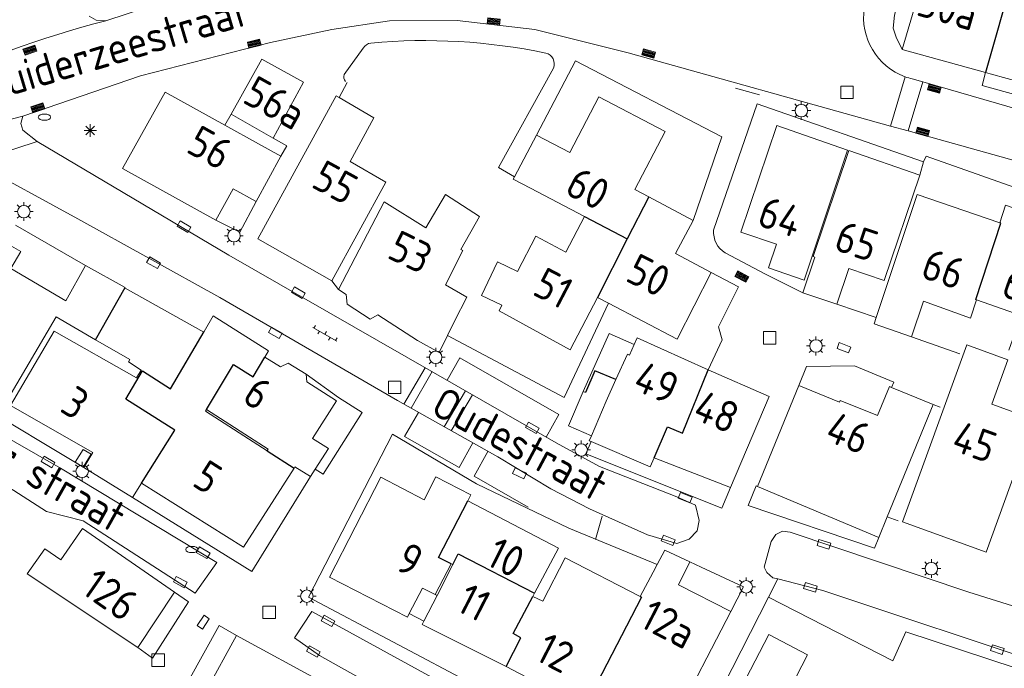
# Model space of a CAD drawing. Extents: x 168769 to 512904, y 516715 to 1559940.
# Tile 49 of 256: x 169014 to 169092, y 519516 to 519567. Entities that reach past the tile are written whole.
import ezdxf

# ---------------------------------------------------------------- set-up
doc = ezdxf.new("R2010")
doc.units = 0
doc.header["$MEASUREMENT"] = 0
doc.layers.get('0').update_dxf_attribs({"linetype": 'CONTINUOUS'})
for name, color, linetype, lineweight in [('B01_HOOFDGEBOUW', 10, 'CONTINUOUS', 0), ('B02_bijgebouw', 12, 'CONTINUOUS', 0), ('B07_scheidingsmuur', 14, 'CONTINUOUS', 25), ('Q04_wegmarkering', 7, 'CONTINUOUS', 0), ('Q21_LANTAARNPAAL', 7, 'CONTINUOUS', 18), ('Q23_kolk', 7, 'CONTINUOUS', 18), ('Q26_BOOM', 7, 'CONTINUOUS', 18), ('Q28_rioolput', 7, 'CONTINUOUS', 18), ('Q92_BRANDKRAAN', 7, 'CONTINUOUS', 0), ('Q96_STRAATKOLK', 7, 'CONTINUOUS', 0), ('S02_symb_open_verh', 7, 'CONTINUOUS', 13), ('V00_kant_verharding', 252, 'CONTINUOUS', 0), ('V04_Kant_op_inrit', 254, 'CONTINUOUS', 13), ('V11_VERKEERSDREMPEL', 7, 'CONTINUOUS', 0)]:
    doc.layers.add(name, color=color, linetype=linetype, lineweight=lineweight)
for name, color, linetype in [('B11_dakrand_hoofdgebouw', 20, 'CONTINUOUS'), ('Z02_Huisnummer', 253, 'CONTINUOUS'), ('Z06_STRAATNAAM', 7, 'CONTINUOUS')]:
    doc.layers.add(name, color=color, linetype=linetype)
doc.styles.add('ISOCP', font='isocp.shx', dxfattribs={"height": 1.8})

# ---------------------------------------------------------------- blocks, each defined once
blk = doc.blocks.new('Q21')
at = {"color": 0}
for points in [[(-1.5, 0), (-1, 0)], [(-1.06, 1.06), (-0.71, 0.71)], [(0, 1.5), (0, 1)], [(1.06, 1.06), (0.71, 0.71)], [(1.5, 0), (1, 0)], [(-1.06, -1.06), (-0.71, -0.71)], [(0, -1.5), (0, -1)], [(1.06, -1.06), (0.71, -0.71)]]:
    blk.add_lwpolyline(points, dxfattribs=at)
blk.add_circle((0, 0), 1, dxfattribs=at)
blk = doc.blocks.new('Q26')
at = {"color": 0}
for p, q in [((-1, 0), (1, 0)), ((-0.7, 0.7), (0.7, -0.7)), ((0.7, 0.7), (-0.7, -0.7)), ((0, 1), (0, -1))]:
    blk.add_line(p, q, dxfattribs=at)
blk = doc.blocks.new('Q28')
at = {"color": 0}
blk.add_lwpolyline([(1, 1), (1, -1), (-1, -1), (-1, 1)], close=True, dxfattribs=at)
blk = doc.blocks.new('Q96')
for p, q in [((-1, 0.88), (1, 0.88)), ((-1, 0.75), (1, 0.75)), ((-1, 0.63), (1, 0.63)), ((-1, 0.5), (1, 0.5)), ((-1, 0.38), (1, 0.38)), ((-1, 0.25), (1, 0.25)), ((-1, 0.12), (1, 0.12))]:
    blk.add_line(p, q)
at = {"color": 0}
blk.add_lwpolyline([(1, 1), (1, 0), (-1, 0), (-1, 1), (1, 1)], dxfattribs=at)
blk = doc.blocks.new('Q23')
at = {"color": 0}
blk.add_lwpolyline([(0.99, -0.5), (-0.99, -0.5), (-0.99, 0.5), (0.99, 0.5), (0.99, -0.5)], dxfattribs=at)
blk = doc.blocks.new('Q92')
at = {"color": 0}
blk.add_ellipse((0, 0), major_axis=(-0.991, 0), ratio=0.499983, start_param=1.570796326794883, end_param=7.853981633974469, dxfattribs=at)
blk = doc.blocks.new('S026')
for p, q in [((0, 0), (4.4, 0)), ((0.2, 0.5), (0.2, 0)), ((1.2, 0), (1.2, -0.5)), ((2.2, 0.5), (2.2, 0)), ((3.2, 0), (3.2, -0.5)), ((4.2, 0.5), (4.2, 0))]:
    blk.add_line(p, q)

msp = doc.modelspace()

# ---------------------------------------------------------------- linework, layer by layer
at = {"layer": 'B01_HOOFDGEBOUW'}
for points in [[(169084.276, 519565.083), (169086.816, 519573.773)], [(169090.95, 519563.242), (169084.276, 519565.083)], [(169030.506, 519559.895), (169032.976, 519564.292), (169036.32, 519562.452), (169033.884, 519557.967)], [(169091.319, 519563.14), (169090.95, 519563.242)], [(169096.752, 519561.642), (169091.319, 519563.14)], [(169030.018, 519559.012), (169025.228, 519561.658), (169021.8, 519555.539), (169029.28, 519551.42)], [(169039.158, 519561.222), (169038.914, 519561.363), (169032.652, 519549.917)], [(169042.898, 519554.456), (169040.038, 519556.101), (169041.946, 519559.616), (169039.158, 519561.222)], [(169054.978, 519558.232), (169057.64, 519556.827), (169059.953, 519561.287), (169065.277, 519558.515), (169062.853, 519553.858), (169063.979, 519553.272)], [(169033.884, 519557.967), (169030.506, 519559.895)], [(169032.692, 519557.534), (169030.018, 519559.012)], [(169073.55, 519547.597), (169076.4, 519546.626), (169079.888, 519557.022), (169074.226, 519558.98), (169071.348, 519550.463), (169074.198, 519549.491), (169073.55, 519547.597)], [(169053.211, 519554.89), (169054.978, 519558.232)], [(169034.496, 519556.538), (169032.692, 519557.534)], [(169032.524, 519552.908), (169034.496, 519556.538)], [(169085.678, 519555.019), (169079.982, 519556.989), (169077.124, 519548.505), (169077.276, 519548.454), (169076.318, 519545.611), (169079.028, 519544.696)], [(169054.485, 519553.976), (169053.112, 519554.695), (169053.211, 519554.89)], [(169079.028, 519544.696), (169079.98, 519547.541), (169082.832, 519546.579), (169085.678, 519555.019)], [(169029.28, 519551.42), (169030.68, 519553.926)], [(169030.68, 519553.926), (169032.524, 519552.908)], [(169038.586, 519546.557), (169042.898, 519554.456)], [(169058.812, 519551.712), (169054.485, 519553.976)], [(169047.684, 519546.233), (169049.074, 519548.98), (169048.91, 519549.082), (169050.406, 519551.699), (169047.682, 519553.475), (169046.114, 519550.812), (169042.782, 519552.874), (169039.106, 519545.872)], [(169063.979, 519553.272), (169067.521, 519551.391)], [(169092.098, 519551.194), (169085.474, 519553.482), (169082.192, 519543.641)], [(169095.666, 519539.948), (169099.208, 519550.263), (169092.552, 519552.612), (169092.098, 519551.194)], [(169059.857, 519545.24), (169057.659, 519541.041), (169051.975, 519544.169), (169052.19, 519544.621), (169050.574, 519545.391), (169051.856, 519548.077), (169053.462, 519547.311), (169054.914, 519550.129), (169057.324, 519548.868), (169058.812, 519551.712)], [(169067.521, 519551.391), (169066.114, 519548.742), (169068.967, 519547.227)], [(169012.553, 519549.545), (169013.658, 519548.899), (169012.865, 519547.544), (169017.268, 519544.969)], [(169032.652, 519549.917), (169038.586, 519546.557)], [(169017.268, 519544.969), (169018.854, 519547.782)], [(169018.854, 519547.782), (169022.034, 519546.016)], [(169068.967, 519547.227), (169066.245, 519541.897)], [(169048.4, 519543.337), (169049.386, 519545.242), (169047.684, 519546.233)], [(169022.009, 519545.973), (169028.325, 519542.454)], [(169039.106, 519545.872), (169039.712, 519545.481), (169039.792, 519544.704), (169041.64, 519543.501), (169042.254, 519543.843), (169045.436, 519541.792)], [(169059.857, 519545.24), (169060.743, 519544.776)], [(169060.743, 519544.776), (169066.245, 519541.897)], [(169085.02, 519542.072), (169085.972, 519544.924), (169089.728, 519543.585), (169090.208, 519545.047)], [(169090.208, 519545.047), (169093.788, 519543.788), (169092.796, 519541.002)], [(169019.656, 519541.853), (169016.5, 519543.691), (169012.634, 519537.083), (169007.82, 519539.891)], [(169028.356, 519542.506), (169029.084, 519543.748), (169033.516, 519540.969), (169033.207, 519540.455)], [(169082.192, 519543.641), (169082.018, 519543.118), (169085.02, 519542.072)], [(169047.835, 519542.184), (169048.4, 519543.337)], [(169023.332, 519530.38), (169022.606, 519529.223), (169018.714, 519531.627), (169019.442, 519532.826), (169012.838, 519536.576), (169016.346, 519542.525), (169022.932, 519538.801), (169023.298, 519539.418), (169022.282, 519540.068), (169022.398, 519540.257), (169019.656, 519541.853)], [(169045.436, 519541.792), (169047.174, 519540.837), (169047.835, 519542.184)], [(169063.036, 519542.009), (169062.79, 519541.462), (169062.412, 519540.623)], [(169068.72, 519539.45), (169063.036, 519542.009)], [(169062.412, 519540.623), (169062.257, 519540.693), (169061.336, 519538.654)], [(169033.207, 519540.455), (169034.472, 519539.687), (169035.09, 519539.981), (169036.514, 519539.088)], [(169036.514, 519539.088), (169036.564, 519538.478), (169038.946, 519536.97), (169037.036, 519533.954), (169038.304, 519533.152)], [(169068.733, 519539.444), (169068.72, 519539.45)], [(169073.62, 519537.319), (169068.733, 519539.444)], [(169061.336, 519538.654), (169060.554, 519536.925)], [(169075.984, 519538.197), (169072.666, 519530.108)], [(169083.236, 519538.106), (169082.28, 519535.777), (169079.304, 519536.997), (169079.248, 519536.859), (169075.984, 519538.197)], [(169058.901, 519537.633), (169058.715, 519537.713), (169057.534, 519534.955), (169059.373, 519534.168)], [(169083.421, 519538.03), (169083.236, 519538.106)], [(169086.758, 519536.662), (169083.421, 519538.03)], [(169060.554, 519536.925), (169059.373, 519534.168)], [(169073.62, 519537.319), (169070.51, 519530.011)], [(169083.069, 519527.663), (169086.758, 519536.662)], [(169033.406, 519532.953), (169028.444, 519536.126), (169028.53, 519536.266)], [(169028.53, 519536.266), (169033.488, 519533.082), (169033.406, 519532.953)], [(169059.373, 519534.168), (169059.2, 519533.763), (169059.352, 519533.698)], [(169059.352, 519533.698), (169064.072, 519531.677)], [(169038.304, 519533.152), (169037.254, 519531.494)], [(169064.384, 519532.389), (169064.072, 519531.677)], [(169070.51, 519530.011), (169064.384, 519532.389)], [(169035.552, 519531.581), (169031.5, 519525.237), (169023.332, 519530.38)], [(169036.876, 519530.896), (169035.622, 519531.69), (169035.552, 519531.581)], [(169037.254, 519531.494), (169036.876, 519530.896)], [(169044.638, 519519.659), (169038.388, 519522.859), (169042.5, 519530.842), (169045.974, 519529.03), (169046.916, 519530.882), (169049.712, 519529.424), (169049.474, 519528.967)], [(169072.666, 519530.108), (169082.392, 519526.012)], [(169049.474, 519528.967), (169056.73, 519525.167), (169054.814, 519521.567)], [(169082.392, 519526.012), (169083.069, 519527.663)], [(169016.861, 519524.24), (169018.592, 519526.748), (169025.986, 519521.654)], [(169015.575, 519525.12), (169014.177, 519523.113)], [(169015.575, 519525.12), (169016.861, 519524.24)], [(169064.638, 519523.852), (169065.257, 519525.015), (169067.264, 519524.078)], [(169055.488, 519520.92), (169057.28, 519524.391), (169063.28, 519521.299)], [(169067.264, 519524.078), (169066.335, 519522.222)], [(169048.138, 519523.913), (169046.866, 519521.469)], [(169047.014, 519521.394), (169048.266, 519523.85)], [(169048.266, 519523.85), (169048.138, 519523.913)], [(169063.28, 519521.299), (169064.31, 519523.235)], [(169014.177, 519523.113), (169023.049, 519517.218)], [(169025.986, 519521.654), (169023.049, 519517.218)], [(169044.782, 519519.935), (169045.846, 519521.966)], [(169046.866, 519521.469), (169045.846, 519521.966)], [(169054.814, 519521.567), (169054.678, 519521.312)], [(169066.335, 519522.222), (169070.548, 519520.113)], [(169045.954, 519519.322), (169047.014, 519521.394)], [(169054.678, 519521.312), (169055.488, 519520.92)], [(169070.548, 519520.113), (169065.93, 519511.201)], [(169044.638, 519519.659), (169044.782, 519519.935)], [(169045.954, 519519.322), (169045.82, 519519.053)], [(169052.534, 519515.707), (169045.82, 519519.053)], [(169027.858, 519512.543), (169028.521, 519513.754), (169030.952, 519518.191)], [(169030.952, 519518.191), (169037.9, 519514.385)], [(169068.044, 519507.605), (169074.26, 519504.411), (169078.87, 519513.255), (169075.766, 519514.872), (169076.69, 519516.645), (169073.578, 519518.266), (169068.044, 519507.605)], [(169059.924, 519514.268), (169058.954, 519512.33), (169052.534, 519515.707)]]:
    msp.add_lwpolyline(points, dxfattribs=at)
msp.add_lwpolyline([(169090.985, 519524.846), (169094.849, 519535.454), (169091.438, 519536.697), (169092.732, 519540.248), (169089.436, 519541.449), (169084.278, 519527.289)], close=True, dxfattribs=at)
at = {"layer": 'B02_bijgebouw'}
for points in [[(169018.671, 519531.653), (169019.294, 519532.679), (169018.653, 519533.068), (169018.03, 519532.042), (169018.671, 519531.653)], [(169064.31, 519523.235), (169064.638, 519523.852)], [(169046.866, 519521.469), (169047.014, 519521.394)], [(169045.954, 519519.322), (169044.782, 519519.935)]]:
    msp.add_lwpolyline(points, dxfattribs=at)
at = {"layer": 'B07_scheidingsmuur'}
for points in [[(169093.155, 519571.016), (169090.95, 519563.242)], [(169063.979, 519553.272), (169062.227, 519549.925)], [(169058.812, 519551.712), (169062.227, 519549.925)], [(169090.208, 519545.047), (169090.166, 519545.062), (169092.156, 519551.174), (169092.098, 519551.194)], [(169062.227, 519549.925), (169059.857, 519545.24)], [(169019.656, 519541.853), (169022.034, 519546.016)], [(169023.334, 519530.383), (169025.99, 519534.617), (169022.066, 519537.104), (169023.406, 519539.349), (169025.66, 519537.907), (169028.356, 519542.506)], [(169028.53, 519536.266), (169030.698, 519539.86), (169032.27, 519538.89), (169033.208, 519540.455)], [(169064.384, 519532.389), (169065.474, 519534.866), (169066.658, 519534.363), (169068.72, 519539.45)], [(169033.406, 519532.953), (169035.552, 519531.581)], [(169023.332, 519530.38), (169023.334, 519530.383)], [(169048.138, 519523.913), (169047.114, 519524.421), (169049.474, 519528.967)], [(169048.266, 519523.85), (169048.702, 519524.706), (169054.814, 519521.567)], [(169052.534, 519515.707), (169053.716, 519518.006), (169053.098, 519518.344), (169054.678, 519521.312)], [(169063.28, 519521.299), (169063.396, 519521.239), (169059.794, 519514.335), (169059.924, 519514.268)]]:
    msp.add_lwpolyline(points, dxfattribs=at)
at = {"layer": 'B11_dakrand_hoofdgebouw', "flags": 128}
msp.add_lwpolyline([(169061.336, 519538.654), (169059.654, 519539.351), (169058.901, 519537.633)], dxfattribs=at)
at = {"layer": 'Q04_wegmarkering'}
msp.add_lwpolyline([(168991.814, 519553.491, -0.099614), (169020.478, 519567.381)], format="xyb", dxfattribs=at)
for points in [[(169055.74, 519534.06), (169056.767, 519535.863), (169048.818, 519540.39), (169047.803, 519538.607)], [(169045.519, 519536.038), (169044.404, 519534.098), (169048.771, 519531.619), (169049.87, 519533.593)], [(169051.085, 519532.91), (169049.978, 519530.932), (169054.296, 519528.442)], [(169059.701, 519525.873), (169060.223, 519527.725)]]:
    msp.add_lwpolyline(points, dxfattribs=at)
at = {"layer": 'V00_kant_verharding'}
for points in [[(169086.58, 519578.977), (169083.648, 519567.818), (169083.545, 519566.788), (169083.782, 519566.071), (169084.276, 519565.083)], [(169023.965, 519568.52), (169020.478, 519567.381), (169019.712, 519567.423), (169019.144, 519567.729)], [(169013.813, 519559.728), (169023.248, 519562.961), (169033.676, 519565.624), (169038.565, 519566.674), (169043.206, 519567.379), (169048.627, 519567.405), (169054.842, 519566.669)], [(169062.308, 519564.81), (169054.842, 519566.669)], [(169054.978, 519558.232), (169058.084, 519564.178), (169069.829, 519558.076), (169067.521, 519551.391)], [(169101.456, 519553.894), (169084.731, 519558.558), (169083.333, 519558.947), (169062.308, 519564.81)], [(169090.95, 519563.242), (169090.661, 519562.184)], [(169039.158, 519561.222), (169039.805, 519562.435)], [(169096.752, 519561.642), (169096.466, 519560.597), (169090.661, 519562.184)], [(169007.47, 519557.097), (169009.43, 519558.168), (169012.491, 519559.396), (169013.813, 519559.728)], [(169013.813, 519559.728), (169013.676, 519559.166), (169013.828, 519558.626), (169014.973, 519557.703)], [(169030.506, 519559.895), (169030.018, 519559.012)], [(169034.496, 519556.538), (169034.961, 519557.354), (169033.884, 519557.967)], [(169009.901, 519556.063), (169018.226, 519551.518), (169029.6, 519545.227), (169043.837, 519536.983), (169051.877, 519532.465), (169056.121, 519529.917), (169059.216, 519528.323), (169063.872, 519526.243), (169066.204, 519525.539), (169067.202, 519525.9), (169067.832, 519526.561), (169068.004, 519527.383), (169067.703, 519528.597), (169066.22, 519529.272), (169060.017, 519531.711), (169056.55, 519533.596), (169030.331, 519548.615), (169014.973, 519557.703)], [(169009.901, 519556.063), (169014.973, 519557.703)], [(169085.97, 519556.078), (169086.192, 519556.533), (169100.012, 519551.649)], [(169085.97, 519556.078), (169085.678, 519555.019)], [(169029.28, 519551.42), (169031.21, 519550.458), (169032.524, 519552.908)], [(169013.236, 519551.019), (169018.854, 519547.782)], [(169068.967, 519547.227), (169071.165, 519546.087), (169069.561, 519542.875), (169069.852, 519541.847), (169068.733, 519539.444)], [(169073.275, 519547.116), (169076.318, 519545.611)], [(169038.586, 519546.557), (169039.106, 519545.872)], [(168992.977, 519545.909), (168994.064, 519545.192), (169000, 519541.531), (169007.54, 519536.881), (169016.831, 519531.58), (169029.374, 519524.018), (169027.629, 519521.574), (169018.67, 519527.356), (169015.73, 519528.112), (169013.101, 519529.787), (169005.848, 519534.11), (169000, 519537.671), (168996.636, 519539.72), (168989.456, 519543.857)], [(169060.743, 519544.776), (169057.18, 519537.219), (169047.835, 519542.184)], [(169079.028, 519544.696), (169082.192, 519543.641)], [(169062.79, 519541.462), (169060.802, 519542.357), (169058.715, 519537.713)], [(169085.02, 519542.072), (169088.876, 519540.728)], [(169018.714, 519531.627), (169001.44, 519541.961)], [(169075.984, 519538.197), (169076.603, 519539.705), (169080.442, 519539.773), (169083.592, 519538.446), (169083.421, 519538.03)], [(169039.106, 519537.223), (169036.514, 519539.088)], [(169039.106, 519537.223), (169041.008, 519536.02)], [(169086.758, 519536.662), (169087.301, 519536.462)], [(169041.008, 519536.02), (169037.882, 519531.096), (169037.254, 519531.494)], [(169036.721, 519521.26), (169043.436, 519534.297)], [(169050.174, 519530.311), (169043.436, 519534.297)], [(169059.352, 519533.698), (169058.92, 519532.723), (169069.813, 519528.374), (169070.51, 519530.011)], [(169036.876, 519530.896), (169032.171, 519523.301), (169022.606, 519529.223)], [(169057.565, 519526.762), (169050.174, 519530.311)], [(169072.666, 519530.108), (169072.573, 519530.146), (169071.928, 519528.573), (169082.051, 519525.179), (169082.392, 519526.012)], [(169083.94, 519527.36), (169083.069, 519527.663)], [(169057.565, 519526.762), (169064.638, 519523.852)], [(169074.292, 519522.71), (169073.914, 519522.806), (169073.415, 519523.216), (169073.217, 519523.636), (169073.76, 519525.692), (169074.148, 519526.268), (169074.682, 519526.539), (169075.291, 519526.443), (169089.591, 519521.645), (169099.336, 519518.618), (169105.578, 519516.539), (169108.506, 519515.753), (169109.293, 519515.99), (169110.146, 519516.726), (169111.042, 519517.987)], [(169070.548, 519520.113), (169071.565, 519522.071), (169068.164, 519523.658), (169067.264, 519524.078)], [(169074.292, 519522.71), (169073.562, 519521.254)], [(169096.434, 519512.223), (169097.171, 519514.051), (169096.989, 519514.853), (169096.351, 519515.651), (169077.908, 519521.79), (169074.292, 519522.71)], [(169025.986, 519521.654), (169027.093, 519520.882)], [(169024.208, 519516.379), (169027.093, 519520.882)], [(169063.733, 519506.962), (169036.721, 519521.26)], [(169091.507, 519500), (169090.694, 519498.704), (169089.313, 519496.4), (169080.703, 519500), (169077.051, 519501.527), (169077.033, 519501.536), (169066.785, 519506.763), (169066.291, 519507.015), (169073.562, 519521.254)], [(169073.562, 519521.254), (169083.526, 519516.156), (169084.544, 519518.486), (169095.664, 519514.811), (169096.152, 519513.494), (169096.434, 519512.223)], [(169036.969, 519520.088), (169035.58, 519518), (169037.602, 519516.576), (169046.887, 519511.378), (169061.857, 519503.494), (169063.052, 519505.8), (169036.969, 519520.088)], [(169028.498, 519513.767), (169027.099, 519514.543), (169029.553, 519518.967), (169030.952, 519518.191)], [(169023.049, 519517.218), (169024.208, 519516.379)]]:
    msp.add_lwpolyline(points, dxfattribs=at)
for points in [[(169102.432, 519557.717), (169085.914, 519562.48), (169085.072, 519562.723, -0.030259), (169084.502, 519562.894, -0.356243), (169081.226, 519568.407)], [(169039.67, 519562.51, -0.29504), (169039.577, 519563.069), (169041.09, 519565.188, -0.224546), (169041.713, 519565.594, -0.074217), (169055.712, 519564.789, -0.462644), (169056.328, 519563.571), (169051.941, 519555.623), (169053.211, 519554.89)], [(169085.97, 519556.078), (169072.647, 519560.734), (169069.157, 519550.613, 0.270638), (169070.08, 519548.791), (169073.275, 519547.116)]]:
    msp.add_lwpolyline(points, format="xyb", dxfattribs=at)
at = {"layer": 'V04_Kant_op_inrit'}
msp.add_lwpolyline([(169072.848, 519561.456), (169070.922, 519561.993)], dxfattribs=at)
at = {"layer": 'V11_VERKEERSDREMPEL'}
for points in [[(169083.333, 519558.947), (169084.502, 519562.894)], [(169085.914, 519562.48), (169084.731, 519558.558)], [(169044.356, 519536.692), (169046.057, 519539.607)], [(169046.602, 519539.294), (169044.93, 519536.369)], [(169047.587, 519534.876), (169049.278, 519537.761)], [(169049.84, 519537.44), (169048.149, 519534.56)]]:
    msp.add_lwpolyline(points, dxfattribs=at)

# ---------------------------------------------------------------- block references
at = {"layer": 'Q21_LANTAARNPAAL', "xscale": 0.5, "yscale": 0.5}
for p in [(169076.185, 519560.185), (169013.906, 519552.102), (169030.734, 519550.175), (169077.356, 519541.348), (169046.901, 519540.442), (169058.547, 519533.029), (169018.576, 519531.318), (169086.6, 519523.533), (169071.769, 519522.08), (169036.572, 519521.332)]:
    msp.add_blockref('Q21', p, dxfattribs=at)
at = {"layer": 'Q23_kolk'}
for p, xscale, yscale, rotation in [((169026.741, 519550.896), 0.5, 0.5, 149.6567511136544), ((169024.296, 519548.011), 0.5, 0.5, 330.1375232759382), ((169035.896, 519545.612), 0.4999999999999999, 0.4999999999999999, 150.0040104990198), ((169034.058, 519542.401), 0.5, 0.5, 330.0628337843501), ((169079.6, 519541.208), 0.5, 0.5, 338.7584142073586), ((169054.637, 519534.799), 0.4999999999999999, 0.4999999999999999, 150.0040104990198), ((169015.842, 519532.064), 0.5, 0.5, 149.2505013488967), ((169053.609, 519531.151), 0.5, 0.5, 334.5329513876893), ((169066.879, 519529.217), 0.5000000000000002, 0.5000000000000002, 157.7346672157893), ((169065.522, 519525.792), 0.4999999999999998, 0.4999999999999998, 157.9666250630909), ((169077.989, 519525.478), 0.4999999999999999, 0.4999999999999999, 342.0419372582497), ((169028.273, 519524.799), 0.5, 0.5, 149.6567511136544), ((169026.44, 519522.453), 0.5, 0.5, 332.1632029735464), ((169076.917, 519522.035), 0.5, 0.5, 341.592295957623), ((169028.281, 519519.25), 0.5, 0.5, 236.3457796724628), ((169038.267, 519519.347), 0.5, 0.5, 331.1797673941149), ((169037.09, 519516.898), 0.5, 0.5, 330.6985590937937), ((169091.887, 519517.05), 0.5, 0.5, 161.6876233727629)]:
    msp.add_blockref('Q23', p, dxfattribs=dict(at, xscale=xscale, yscale=yscale, rotation=rotation))
at = {"layer": 'Q26_BOOM', "xscale": 0.5, "yscale": 0.5}
msp.add_blockref('Q26', (169019.226, 519558.591), dxfattribs=at)
at = {"layer": 'Q28_rioolput', "xscale": 0.5, "yscale": 0.5}
for p in [(169079.84, 519561.646), (169073.655, 519541.999), (169043.606, 519538.041), (169033.554, 519520.027), (169024.664, 519516.211)]:
    msp.add_blockref('Q28', p, dxfattribs=at)
at = {"layer": 'Q92_BRANDKRAAN', "xscale": 0.5, "yscale": 0.5}
for p in [(169015.555, 519559.659), (169027.372, 519525.063)]:
    msp.add_blockref('Q92', p, dxfattribs=at)
at = {"layer": 'Q96_STRAATKOLK'}
for p, xscale, yscale, rotation in [((169051.515, 519567.063), 0.4999999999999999, 0.4999999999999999, 353.2222265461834), ((169032.425, 519565.304), 0.4999999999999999, 0.4999999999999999, 14.3182805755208), ((169014.309, 519565.261), 0.4999999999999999, 0.4999999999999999, 199.265658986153), ((169063.878, 519564.503), 0.5, 0.5, 344.3859608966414), ((169086.918, 519562.191), 0.4999999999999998, 0.4999999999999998, 164.4274564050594), ((169015.103, 519560.17), 0.5, 0.5, 18.91183490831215), ((169085.83, 519558.252), 0.5, 0.5, 344.3859608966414), ((169071.304, 519546.687), 0.5, 0.5, 332.1251188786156)]:
    msp.add_blockref('Q96', p, dxfattribs=dict(at, xscale=xscale, yscale=yscale, rotation=rotation))
at = {"layer": 'S02_symb_open_verh', "xscale": 0.5, "yscale": 0.5, "rotation": 330.0624701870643}
msp.add_blockref('S026', (169037.059, 519542.834), dxfattribs=at)

# ---------------------------------------------------------------- texts
at = {"layer": 'Z02_Huisnummer', "style": 'ISOCP'}
for s, rotation, p in [('50a', 344.01904, (169085.274, 519567.852)), ('56a', 330.80969, (169031.306, 519560.897)), ('56', 330.80969, (169026.789, 519556.928)), ('55', 331.37023, (169036.819, 519554.123)), ('60', 332.37002, (169057.116, 519553.583)), ('64', 341.45269, (169072.526, 519551.029)), ('65', 341.3657, (169078.671, 519549.076)), ('53', 333.87667, (169042.89, 519548.451)), ('50', 332.94686, (169061.979, 519546.617)), ('66', 341.04838, (169085.625, 519546.863)), ('51', 332.36983, (169054.534, 519545.519)), ('67', 341.04838, (169092.087, 519545.361)), ('49', 336.94729, (169062.566, 519537.913)), ('6', 327.66706, (169031.271, 519536.951)), ('3', 327.43307, (169016.692, 519536.176)), ('48', 336.94729, (169067.351, 519535.588)), ('46', 337.70959, (169077.958, 519533.858)), ('45', 340.14651, (169088.08, 519533.056)), ('5', 327.43307, (169027.28, 519530.24)), ('9', 332.5049, (169043.528, 519523.533)), ('10', 333.18061, (169050.771, 519523.909)), ('126', 325.10043, (169018.38, 519521.641)), ('11', 332.80185, (169048.401, 519520.234)), ('12a', 332.60781, (169063.093, 519518.957)), ('12', 332.60781, (169054.724, 519516.289))]:
    msp.add_text(s, height=2.5, rotation=rotation, dxfattribs=at).set_placement(p)
at = {"layer": 'Z06_STRAATNAAM', "style": 'ISOCP'}
for s, rotation, p in [('Zuiderzeestraat', 16.61143, (169011.1, 519560.851)), ('Pieter Brouwer straat', 330.58905, (168994.142, 519541.539)), ('Oudestraat', 331.81842, (169046.37, 519535.99))]:
    msp.add_text(s, height=2.5, rotation=rotation, dxfattribs=at).set_placement(p)

doc.saveas('drawing.dxf')
